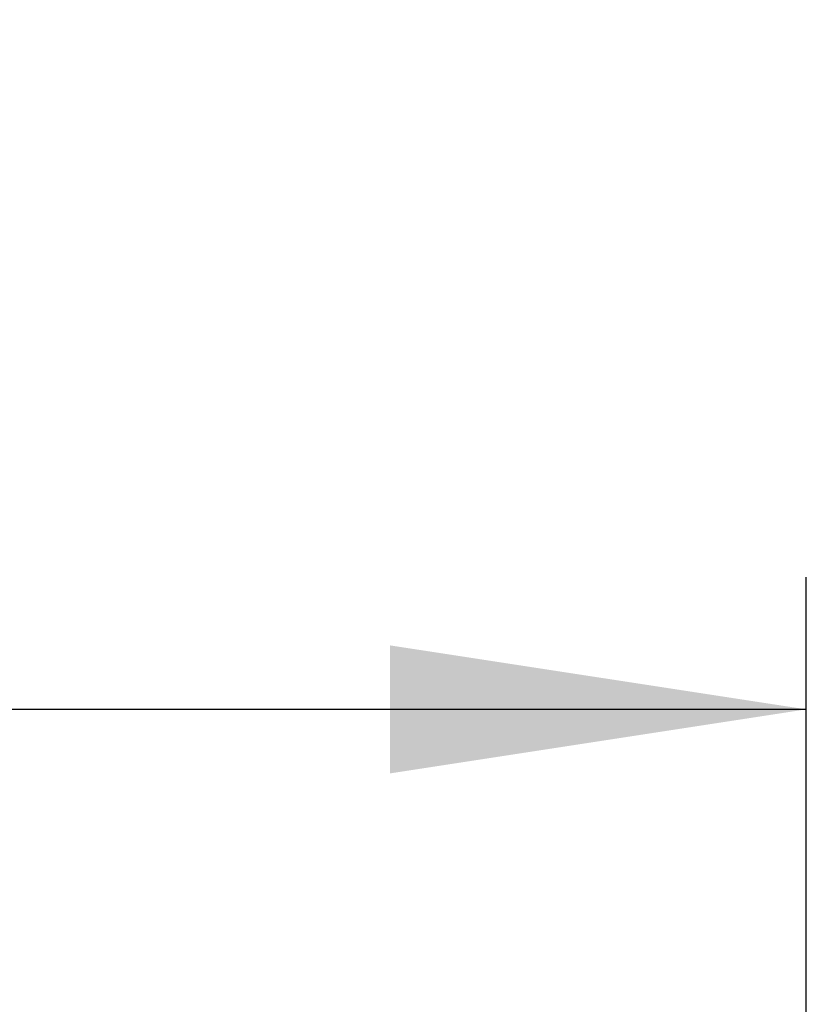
# Paper-space layout 'Web Drawing(2)' of a CAD drawing. Header units: millimetres. Extents: x 71 to 1085, y 76 to 849.
# Tile 52 of 63: x 899 to 917, y 581 to 605. Entities that reach past the tile are written whole.
import ezdxf

# ---------------------------------------------------------------- set-up
doc = ezdxf.new("R2010")
doc.units = ezdxf.units.MM
doc.layers.add('DIMENSIONS', color=140, linetype='Continuous', lineweight=25)
doc.styles.add('SLDTEXTSTYLE0', font='TXT', dxfattribs={"width": 0.75})
doc.dimstyles.new('SLDDIMSTYLE2', dxfattribs={"dimtxt": 10, "dimasz": 10, "dimexe": 0, "dimexo": 0.0625, "dimgap": 2.5, "dimtad": 0, "dimtih": 1, "dimtoh": 1, "dimdec": 1, "dimrnd": 1e-09, "dimzin": 12, "dimdsep": 46, "dimtxsty": 'SLDTEXTSTYLE0', "dimsah": 1, "dimcen": 0.09, "dimadec": 0, "dimazin": 3, "dimtfac": 1, "dimtdec": 1, "dimtofl": 0, "dimtmove": 0, "dimatfit": 3, "dimfxl": 0, "dimfrac": 2, "dimtolj": 1, "dimtzin": 12, "dimarcsym": 0})

# ---------------------------------------------------------------- blocks, each defined once
blk = doc.blocks.new('_D_30')
at = {"layer": 'DIMENSIONS'}
for p, q in [((787.2, 562.436), (787.2, 591.205)), ((917.45, 560.639), (917.45, 591.205)), ((839.394, 589.502), (836.347, 589.502)), ((836.347, 589.502), (836.347, 573.627)), ((865.255, 589.502), (868.302, 589.502)), ((868.302, 589.502), (868.302, 573.627)), ((787.2, 588.03), (831.501, 588.03)), ((917.45, 588.03), (873.149, 588.03)), ((836.347, 573.627), (839.394, 573.627)), ((868.302, 573.627), (865.255, 573.627))]:
    blk.add_line(p, q, dxfattribs=at)
for points in [[(787.2, 588.03), (797.2, 586.491), (797.2, 589.568)], [(917.45, 588.03), (907.45, 589.568), (907.45, 586.491)]]:
    blk.add_solid(points, dxfattribs=at)
at = {"layer": 'DIMENSIONS', "char_height": 10, "attachment_point": 1, "style": 'SLDTEXTSTYLE0'}
for s, insert in [('130.2', (835.7, 604.424)), ('5.13', (839.394, 586.518))]:
    blk.add_mtext(s, dxfattribs=dict(at, insert=insert))

psp = doc.layouts.new('Web Drawing(2)')

# ---------------------------------------------------------------- dimensions: what is measured, and where the dimension line sits
at = {"layer": 'DIMENSIONS'}
dim = psp.add_linear_dim(base=(917.4496, 588.0296), p1=(787.1999, 561.1664), p2=(917.4496, 559.369), dimstyle='SLDDIMSTYLE2', dxfattribs=at)
dim.commit()
dim.dimension.update_dxf_attribs({"geometry": '_D_30', "text_midpoint": (852.3247, 588.0296), "dimtype": 160})

doc.saveas('drawing.dxf')
